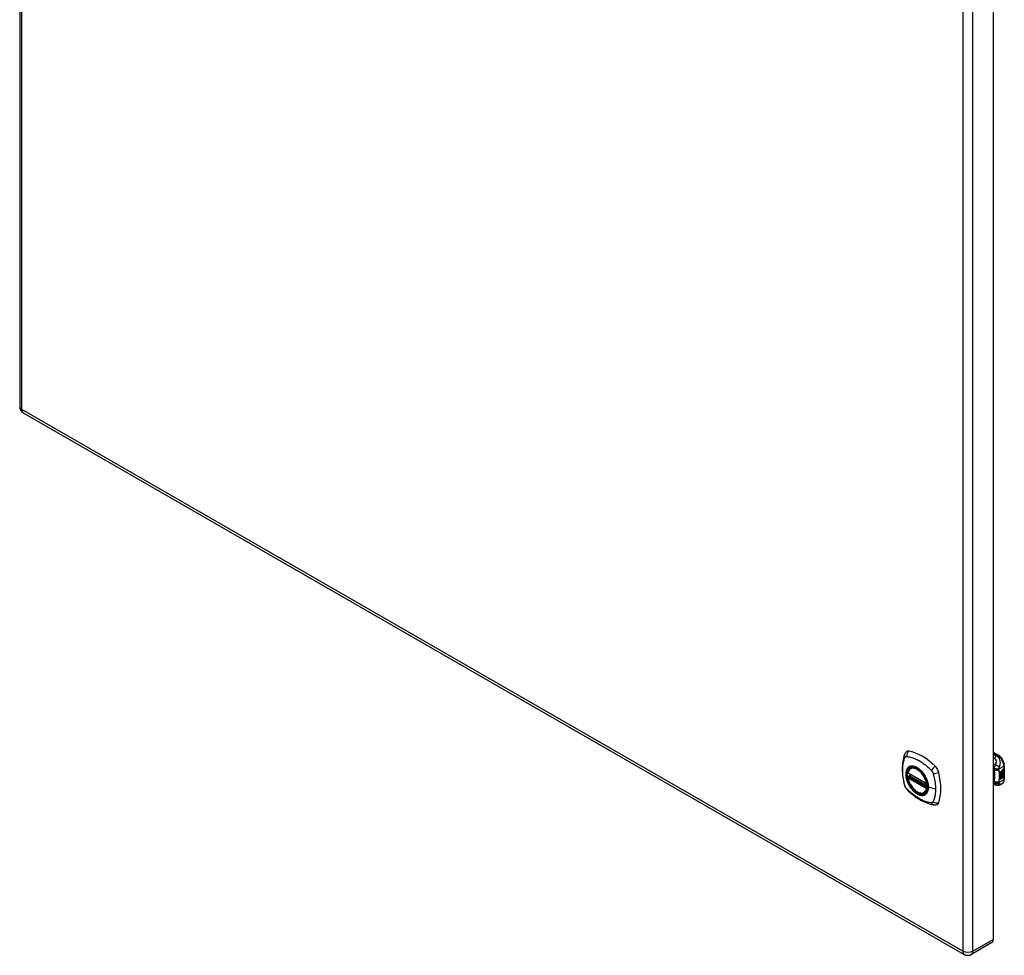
# Model space of a CAD drawing. Header units: inches. Extents: x 124.8 to 146.7, y 37.1 to 78.7.
# Tile 1 of 2: x 124.8 to 146.7, y 37.1 to 57.9. Entities that reach past the tile are written whole.
import ezdxf

# ---------------------------------------------------------------- set-up
doc = ezdxf.new("R2010")
doc.units = ezdxf.units.IN
doc.header["$MEASUREMENT"] = 0
doc.layers.add('Visible Edges(ANSI)', color=7, linetype='Continuous', lineweight=25)
doc.layers.add('Visible Tangent Edges(ANSI)', color=7, linetype='Continuous', lineweight=25)

msp = doc.modelspace()

# ---------------------------------------------------------------- linework, layer by layer
at = {"layer": 'Visible Edges(ANSI)'}
for p, q in [((124.84, 78.336), (124.84, 49.329)), ((146.495, 66.48), (146.495, 37.472)), ((124.921, 49.189), (145.849, 37.138)), ((146.495, 41.635), (146.609, 41.569)), ((144.6, 41.174), (145.014, 40.935)), ((144.657, 41.278), (144.668, 41.284)), ((146.65, 41.197), (146.687, 41.219)), ((146.65, 41.183), (146.686, 41.204)), ((146.688, 41.203), (146.65, 41.181)), ((146.65, 41.179), (146.688, 41.201)), ((146.65, 41.181), (146.65, 41.197)), ((146.65, 41.164), (146.691, 41.188)), ((146.693, 41.187), (146.65, 41.163)), ((146.65, 41.16), (146.696, 41.187)), ((146.65, 41.163), (146.65, 41.179)), ((146.686, 41.211), (146.689, 41.212)), ((146.686, 41.204), (146.686, 41.211)), ((146.688, 41.21), (146.686, 41.211)), ((146.688, 41.203), (146.686, 41.204)), ((146.686, 41.189), (146.686, 41.2)), ((146.688, 41.189), (146.686, 41.189)), ((146.686, 41.179), (146.692, 41.184)), ((146.686, 41.167), (146.686, 41.179)), ((146.688, 41.178), (146.686, 41.179)), ((146.691, 41.211), (146.688, 41.21)), ((146.688, 41.21), (146.688, 41.203)), ((146.688, 41.201), (146.688, 41.189)), ((146.688, 41.189), (146.693, 41.187)), ((146.696, 41.187), (146.688, 41.178)), ((146.688, 41.178), (146.688, 41.166)), ((146.689, 41.204), (146.714, 41.213)), ((146.715, 41.212), (146.689, 41.202)), ((146.691, 41.211), (146.689, 41.212)), ((146.689, 41.209), (146.694, 41.211)), ((146.689, 41.202), (146.689, 41.209)), ((146.689, 41.199), (146.702, 41.193)), ((146.689, 41.19), (146.689, 41.199)), ((146.689, 41.191), (146.697, 41.189)), ((146.698, 41.188), (146.689, 41.19)), ((146.689, 41.178), (146.698, 41.187)), ((146.689, 41.171), (146.7, 41.184)), ((146.702, 41.184), (146.689, 41.169)), ((146.689, 41.169), (146.689, 41.178)), ((146.694, 41.212), (146.692, 41.213)), ((146.695, 41.233), (146.694, 41.234)), ((146.695, 41.23), (146.694, 41.231)), ((146.695, 41.214), (146.694, 41.215)), ((146.694, 41.211), (146.694, 41.212)), ((146.697, 41.243), (146.714, 41.249)), ((146.697, 41.225), (146.714, 41.231)), ((146.698, 41.188), (146.697, 41.189)), ((146.698, 41.187), (146.698, 41.188)), ((146.699, 41.25), (146.715, 41.256)), ((146.715, 41.249), (146.699, 41.243)), ((146.715, 41.23), (146.699, 41.224)), ((146.702, 41.184), (146.7, 41.184)), ((146.7, 41.184), (146.714, 41.179)), ((146.702, 41.193), (146.715, 41.208)), ((146.715, 41.178), (146.702, 41.184)), ((146.704, 41.234), (146.715, 41.238)), ((146.704, 41.215), (146.715, 41.219)), ((146.704, 41.191), (146.714, 41.2)), ((146.704, 41.189), (146.704, 41.191)), ((146.706, 41.19), (146.704, 41.191)), ((146.706, 41.189), (146.704, 41.189)), ((146.704, 41.172), (146.704, 41.152)), ((146.715, 41.199), (146.706, 41.19)), ((146.706, 41.19), (146.706, 41.189)), ((146.706, 41.189), (146.715, 41.187)), ((146.709, 41.172), (146.714, 41.174)), ((146.714, 41.249), (146.714, 41.255)), ((146.715, 41.249), (146.714, 41.249)), ((146.714, 41.231), (146.714, 41.237)), ((146.715, 41.23), (146.714, 41.231)), ((146.714, 41.213), (146.714, 41.219)), ((146.715, 41.212), (146.714, 41.213)), ((146.714, 41.2), (146.714, 41.207)), ((146.715, 41.199), (146.714, 41.2)), ((146.714, 41.179), (146.714, 41.187)), ((146.715, 41.178), (146.714, 41.179)), ((146.715, 41.256), (146.715, 41.249)), ((146.715, 41.238), (146.715, 41.23)), ((146.715, 41.219), (146.715, 41.212)), ((146.715, 41.208), (146.715, 41.199)), ((146.715, 41.187), (146.715, 41.178)), ((146.74, 41.342), (146.74, 41.037)), ((144.6, 41.078), (144.614, 41.086)), ((144.62, 41.098), (144.62, 41.1)), ((144.625, 41.112), (144.666, 41.136)), ((146.65, 41.146), (146.686, 41.167)), ((146.688, 41.166), (146.65, 41.144)), ((146.65, 41.124), (146.65, 41.16)), ((146.65, 41.144), (146.65, 41.145)), ((146.65, 41.144), (146.673, 41.138)), ((146.65, 41.125), (146.661, 41.124)), ((146.662, 41.123), (146.65, 41.124)), ((146.65, 41.09), (146.674, 41.123)), ((146.65, 41.107), (146.662, 41.123)), ((146.675, 41.122), (146.65, 41.088)), ((146.65, 41.034), (146.65, 41.107)), ((146.65, 41.088), (146.665, 41.096)), ((146.65, 41.088), (146.65, 41.088)), ((146.65, 41.035), (146.664, 41.043)), ((146.665, 41.042), (146.65, 41.034)), ((146.662, 41.123), (146.661, 41.124)), ((146.664, 41.043), (146.664, 41.095)), ((146.665, 41.042), (146.664, 41.043)), ((146.665, 41.096), (146.665, 41.042)), ((146.667, 41.097), (146.682, 41.106)), ((146.667, 41.044), (146.667, 41.097)), ((146.667, 41.045), (146.681, 41.053)), ((146.682, 41.052), (146.667, 41.044)), ((146.673, 41.138), (146.688, 41.157)), ((146.675, 41.122), (146.674, 41.123)), ((146.674, 41.123), (146.687, 41.12)), ((146.689, 41.119), (146.675, 41.122)), ((146.681, 41.053), (146.681, 41.105)), ((146.682, 41.052), (146.681, 41.053)), ((146.682, 41.106), (146.682, 41.052)), ((146.684, 41.115), (146.689, 41.119)), ((146.698, 41.115), (146.684, 41.115)), ((146.684, 41.107), (146.698, 41.115)), ((146.684, 41.054), (146.684, 41.107)), ((146.684, 41.055), (146.698, 41.063)), ((146.699, 41.062), (146.684, 41.054)), ((146.685, 41.137), (146.69, 41.144)), ((146.686, 41.136), (146.685, 41.137)), ((146.685, 41.116), (146.696, 41.116)), ((146.688, 41.166), (146.686, 41.167)), ((146.691, 41.143), (146.686, 41.136)), ((146.686, 41.136), (146.707, 41.131)), ((146.689, 41.119), (146.687, 41.12)), ((146.691, 41.143), (146.69, 41.144)), ((146.695, 41.15), (146.694, 41.151)), ((146.698, 41.115), (146.696, 41.116)), ((146.7, 41.163), (146.698, 41.164)), ((146.698, 41.063), (146.698, 41.116)), ((146.699, 41.115), (146.698, 41.116)), ((146.698, 41.116), (146.72, 41.115)), ((146.699, 41.062), (146.698, 41.063)), ((146.699, 41.127), (146.705, 41.131)), ((146.7, 41.126), (146.699, 41.127)), ((146.699, 41.115), (146.699, 41.062)), ((146.722, 41.114), (146.699, 41.115)), ((146.7, 41.15), (146.7, 41.163)), ((146.707, 41.131), (146.7, 41.126)), ((146.7, 41.126), (146.722, 41.114)), ((146.702, 41.153), (146.702, 41.172)), ((146.704, 41.152), (146.702, 41.153)), ((144.969, 40.735), (144.98, 40.741)), ((146.541, 40.905), (146.495, 40.923)), ((146.543, 40.904), (146.541, 40.905)), ((146.688, 40.93), (146.648, 40.907)), ((146.461, 37.398), (146.009, 37.138))]:
    msp.add_line(p, q, dxfattribs=at)
at = {"layer": 'Visible Edges(ANSI)', "flags": 128}
for points in [[(144.561, 41.643), (144.548, 41.63), (144.538, 41.615), (144.529, 41.601), (144.523, 41.587)], [(144.523, 41.587), (144.515, 41.566), (144.509, 41.546), (144.504, 41.527), (144.499, 41.509), (144.495, 41.49), (144.49, 41.47), (144.483, 41.43), (144.477, 41.39), (144.473, 41.348), (144.471, 41.306), (144.47, 41.263), (144.471, 41.219), (144.473, 41.175), (144.477, 41.131), (144.483, 41.086), (144.49, 41.04), (144.498, 40.995), (144.508, 40.949), (144.513, 40.926), (144.516, 40.914), (144.52, 40.9)], [(146.74, 41.342), (146.74, 41.358), (146.738, 41.375), (146.735, 41.391), (146.73, 41.408), (146.725, 41.424), (146.718, 41.44), (146.711, 41.456), (146.702, 41.472), (146.693, 41.487), (146.683, 41.501), (146.672, 41.515), (146.661, 41.528), (146.649, 41.54), (146.636, 41.551), (146.623, 41.561), (146.609, 41.569)], [(144.595, 41.187), (144.599, 41.202), (144.604, 41.216), (144.611, 41.229), (144.618, 41.241), (144.626, 41.252), (144.636, 41.262), (144.646, 41.27), (144.657, 41.278)], [(144.911, 41.196), (144.929, 41.174), (144.947, 41.151), (144.963, 41.127), (144.979, 41.102), (144.993, 41.076), (145.005, 41.05), (145.017, 41.023), (145.026, 40.996)], [(144.969, 40.735), (144.958, 40.73), (144.946, 40.725), (144.933, 40.722), (144.92, 40.72), (144.906, 40.72), (144.892, 40.721), (144.878, 40.723), (144.864, 40.726), (144.849, 40.731), (144.835, 40.736), (144.82, 40.743), (144.805, 40.751), (144.791, 40.761), (144.776, 40.771), (144.762, 40.782), (144.748, 40.794), (144.734, 40.807), (144.72, 40.821), (144.707, 40.836), (144.695, 40.851), (144.683, 40.867), (144.671, 40.884), (144.66, 40.901), (144.65, 40.918), (144.64, 40.936), (144.631, 40.954), (144.623, 40.973), (144.616, 40.991), (144.609, 41.01), (144.603, 41.029), (144.599, 41.047), (144.595, 41.066)], [(144.614, 41.086), (144.617, 41.088), (144.619, 41.091), (144.62, 41.095), (144.62, 41.098)], [(146.688, 40.93), (146.701, 40.939), (146.712, 40.95), (146.721, 40.962), (146.728, 40.976), (146.734, 40.99), (146.737, 41.005), (146.74, 41.021), (146.74, 41.037)], [(144.52, 40.9), (144.524, 40.887), (144.529, 40.874), (144.535, 40.861), (144.542, 40.849), (144.549, 40.837), (144.557, 40.826), (144.566, 40.815), (144.576, 40.804)], [(144.576, 40.804), (144.585, 40.794), (144.595, 40.785), (144.612, 40.769), (144.646, 40.738), (144.682, 40.708), (144.717, 40.679), (144.753, 40.652), (144.79, 40.627), (144.827, 40.603), (144.864, 40.58), (144.902, 40.56), (144.94, 40.541), (144.978, 40.523), (145.016, 40.508), (145.054, 40.494), (145.092, 40.483), (145.131, 40.473), (145.15, 40.469), (145.16, 40.467), (145.171, 40.465)], [(146.648, 40.907), (146.639, 40.903), (146.63, 40.899), (146.62, 40.896), (146.61, 40.894), (146.6, 40.893), (146.59, 40.893), (146.581, 40.894), (146.572, 40.895), (146.568, 40.896), (146.565, 40.897), (146.561, 40.898), (146.556, 40.9), (146.55, 40.902), (146.543, 40.904)], [(145.171, 40.465), (145.186, 40.463), (145.203, 40.463), (145.22, 40.465), (145.238, 40.47)]]:
    msp.add_lwpolyline(points, dxfattribs=at)
at = {"layer": 'Visible Edges(ANSI)'}
for centre, radius, start, end in [((125.001, 49.329), 0.161, 180, 240.064), ((144.606, 41.184), 0.0118, 166.5789, 240.064), ((144.606, 41.068), 0.0118, 119.936, 190.602), ((144.631, 41.102), 0.0118, 119.936, 187.8207), ((145.02, 40.945), 0.0118, 240.064, 282.6676), ((145.929, 37.278), 0.161, 240.064, 299.936)]:
    msp.add_arc(centre, radius, start, end, dxfattribs=at)
for centre, major_axis, start_param, end_param in [((144.66, 41.497), (-0.088, 0.154), 5.827357, 6.408431), ((144.911, 40.5), (-0.639, 1.109), 5.172085, 5.827357), ((144.806, 41.003), (0.157, -0.273), 2.362013, 7.062765), ((145.162, 41.208), (0.088, -0.154), 1.114968, 2.030492), ((144.424, 41.343), (-0.639, 1.109), 3.601288, 4.256561), ((146.697, 41.226), (-0.008, -0.0139), 5.599531, 6.283185), ((146.699, 41.225), (-0.008, -0.0139), 5.474827, 6.308913), ((146.694, 41.241), (0.00349, 0.00607), 1.10591, 2.348655), ((146.7, 41.245), (-0.0082, -0.0142), 5.490247, 6.612005), ((146.693, 41.223), (0.00337, 0.00586), 1.080045, 2.345144), ((146.7, 41.227), (-0.008, -0.0139), 5.486737, 6.497871), ((146.699, 41.246), (-0.0082, -0.0142), 0.086325, 0.32882), ((146.698, 41.228), (-0.008, -0.0139), 0.088333, 0.214686), ((146.696, 41.233), (0.0096, 0.0166), 0.591478, 1.10591), ((146.695, 41.239), (0.002, 0.00347), 1.194468, 2.460773), ((146.698, 41.241), (-0.00419, -0.00728), 5.602365, 6.283185), ((146.696, 41.215), (0.0096, 0.0166), 0.846591, 1.080045), ((146.695, 41.22), (0.002, 0.00347), 1.194614, 2.459504), ((146.698, 41.223), (-0.00419, -0.00728), 5.601097, 6.283185), ((146.698, 41.155), (0.0094, 0.0163), 0.3673, 1.199629), ((146.696, 41.236), (0.00409, 0.00711), 0.608795, 1.194468), ((146.697, 41.238), (-0.002, -0.00347), 4.33606, 5.602365), ((146.7, 41.24), (-0.00419, -0.00728), 5.602365, 6.501309), ((146.696, 41.218), (0.00409, 0.00711), 0.608932, 1.194614), ((146.697, 41.22), (-0.002, -0.00347), 4.336206, 5.601097), ((146.7, 41.222), (-0.00419, -0.00728), 5.601097, 6.50115), ((146.698, 41.235), (-0.00409, -0.00711), 3.750388, 4.33606), ((146.698, 41.217), (-0.00409, -0.00711), 3.750524, 4.336206), ((146.708, 41.261), (-0.0155, -0.0269), 0.234705, 0.623342), ((146.708, 41.242), (-0.0155, -0.0269), 0.217964, 0.608932), ((146.685, 41.149), (0.0202, 0.0351), 5.348557, 5.747216), ((146.686, 41.148), (-0.0202, -0.0351), 2.206964, 2.656801), ((146.703, 41.162), (-0.011, -0.0191), 5.27034, 6.249461), ((146.701, 41.163), (-0.011, -0.0191), 5.44239, 6.249461), ((146.703, 41.162), (-0.0099, -0.0173), 5.328451, 6.266738), ((146.696, 41.16), (0.00506, 0.00878), 1.199629, 2.268394), ((146.697, 41.158), (-0.00364, -0.00633), 4.818058, 5.834093), ((146.698, 41.157), (-0.00364, -0.00633), 4.818058, 5.834093), ((146.699, 41.161), (-0.00559, -0.00971), 5.834093, 6.283185), ((146.705, 41.168), (-0.0132, -0.023), 0.05511, 0.723506), ((146.696, 41.158), (0.00318, 0.00552), 0.285255, 1.676465), ((146.701, 41.16), (-0.00559, -0.00971), 5.834093, 6.944434), ((146.706, 41.167), (-0.0132, -0.023), 6.266738, 7.006692), ((146.697, 41.158), (0.00318, 0.00552), 0.285255, 1.676465), ((146.704, 41.157), (0.0066, 0.0114), 3.865099, 5.348557), ((146.705, 41.158), (0.00319, 0.00555), 3.637533, 5.053908), ((146.706, 41.156), (-0.0066, -0.0114), 0.723506, 2.206964), ((146.696, 41.157), (0.0102, 0.0177), 5.053908, 5.889616), ((145.162, 40.628), (0.088, -0.154), 6.157956, 6.742881), ((146.381, 37.538), (0.08, -0.14), 0, 0.787332)]:
    msp.add_ellipse(centre, major_axis=major_axis, ratio=0.578093, start_param=start_param, end_param=end_param, dxfattribs=at)
msp.add_ellipse((144.803, 41.001), major_axis=(-0.16, 0.277), ratio=0.578093, dxfattribs=at)
at = {"layer": 'Visible Tangent Edges(ANSI)'}
for p, q in [((124.888, 49.263), (124.888, 78.271)), ((145.815, 66.219), (145.815, 37.212)), ((146.043, 37.212), (146.043, 66.219)), ((145.815, 37.212), (124.888, 49.263)), ((146.495, 41.622), (146.59, 41.567)), ((146.59, 41.567), (146.567, 41.554)), ((145.012, 40.941), (144.598, 41.179)), ((146.621, 41.264), (146.729, 41.326)), ((146.694, 41.236), (146.692, 41.237)), ((146.694, 41.218), (146.692, 41.218)), ((146.695, 41.24), (146.694, 41.241)), ((146.695, 41.222), (146.694, 41.223)), ((146.699, 41.243), (146.697, 41.243)), ((146.699, 41.224), (146.697, 41.225)), ((146.729, 41.326), (146.729, 41.021)), ((144.598, 41.063), (145.012, 40.825)), ((144.606, 41.077), (144.618, 41.084)), ((145.02, 40.839), (144.606, 41.077)), ((144.618, 41.084), (145.028, 40.848)), ((145.029, 40.865), (144.626, 41.097)), ((144.631, 41.111), (144.67, 41.134)), ((145.029, 40.882), (144.631, 41.111)), ((146.51, 40.986), (146.495, 40.992)), ((146.729, 41.021), (146.621, 40.959)), ((146.693, 41.153), (146.692, 41.153)), ((146.694, 41.159), (146.693, 41.16)), ((146.705, 41.145), (146.704, 41.146)), ((146.715, 41.16), (146.713, 41.161)), ((145.027, 40.843), (145.02, 40.839)), ((145.211, 40.815), (145.054, 40.855)), ((146.043, 37.212), (146.495, 37.472))]:
    msp.add_line(p, q, dxfattribs=at)
at = {"layer": 'Visible Tangent Edges(ANSI)', "flags": 128}
for points in [[(144.533, 40.886), (144.524, 40.919), (144.516, 40.949), (144.51, 40.978), (144.504, 41.008), (144.498, 41.037), (144.494, 41.066), (144.49, 41.095), (144.486, 41.124), (144.484, 41.152), (144.482, 41.181), (144.481, 41.208), (144.48, 41.235), (144.481, 41.262), (144.482, 41.288), (144.484, 41.314), (144.486, 41.339), (144.489, 41.364), (144.493, 41.388), (144.498, 41.412), (144.504, 41.435), (144.51, 41.457), (144.516, 41.479), (144.524, 41.5), (144.533, 41.521)], [(144.533, 41.521), (144.534, 41.523), (144.535, 41.525), (144.537, 41.526), (144.538, 41.528), (144.539, 41.529), (144.54, 41.531), (144.541, 41.532), (144.543, 41.533), (144.544, 41.534), (144.546, 41.536), (144.547, 41.537), (144.549, 41.538), (144.55, 41.538), (144.552, 41.539), (144.553, 41.54), (144.555, 41.54), (144.557, 41.541), (144.558, 41.541), (144.56, 41.542), (144.562, 41.542), (144.564, 41.542), (144.566, 41.542), (144.568, 41.543), (144.57, 41.542)], [(144.57, 41.542), (144.594, 41.54), (144.616, 41.536), (144.638, 41.531), (144.66, 41.526), (144.683, 41.519), (144.706, 41.512), (144.729, 41.503), (144.752, 41.494), (144.775, 41.484), (144.799, 41.473), (144.822, 41.461), (144.845, 41.448), (144.869, 41.434), (144.892, 41.419), (144.915, 41.403), (144.938, 41.387), (144.961, 41.37), (144.984, 41.351), (145.007, 41.333), (145.029, 41.313), (145.052, 41.293), (145.074, 41.272), (145.096, 41.251), (145.119, 41.226)], [(146.567, 41.554), (146.564, 41.555), (146.561, 41.557), (146.558, 41.558), (146.555, 41.559), (146.552, 41.56), (146.549, 41.561), (146.546, 41.562), (146.543, 41.564), (146.54, 41.565), (146.537, 41.566), (146.534, 41.567), (146.531, 41.568), (146.528, 41.57), (146.525, 41.571), (146.522, 41.572), (146.519, 41.573), (146.516, 41.574), (146.513, 41.575), (146.51, 41.577), (146.507, 41.578), (146.504, 41.579), (146.501, 41.58), (146.498, 41.581), (146.495, 41.583)], [(146.495, 41.507), (146.496, 41.507), (146.497, 41.506), (146.498, 41.506), (146.5, 41.505), (146.501, 41.505), (146.502, 41.504), (146.503, 41.504), (146.504, 41.503), (146.506, 41.503), (146.507, 41.502), (146.508, 41.502), (146.509, 41.501), (146.51, 41.501), (146.512, 41.5), (146.513, 41.5), (146.514, 41.499), (146.515, 41.499), (146.516, 41.499), (146.518, 41.498), (146.519, 41.498), (146.52, 41.497), (146.521, 41.497), (146.523, 41.496), (146.524, 41.496)], [(146.567, 41.554), (146.565, 41.553), (146.563, 41.551), (146.561, 41.549), (146.559, 41.547), (146.557, 41.545), (146.555, 41.543), (146.553, 41.541), (146.551, 41.539), (146.549, 41.537), (146.547, 41.534), (146.545, 41.532), (146.544, 41.529), (146.542, 41.527), (146.54, 41.524), (146.538, 41.522), (146.536, 41.519), (146.535, 41.516), (146.533, 41.513), (146.531, 41.51), (146.53, 41.508), (146.528, 41.505), (146.527, 41.502), (146.525, 41.499), (146.524, 41.496)], [(146.524, 41.496), (146.53, 41.493), (146.535, 41.489), (146.54, 41.485), (146.544, 41.48), (146.547, 41.475), (146.55, 41.469), (146.552, 41.463), (146.553, 41.457), (146.555, 41.45), (146.556, 41.444), (146.556, 41.437), (146.556, 41.431), (146.556, 41.424), (146.556, 41.417), (146.555, 41.411), (146.555, 41.404), (146.554, 41.397), (146.553, 41.39), (146.551, 41.384), (146.55, 41.377), (146.548, 41.37), (146.546, 41.363), (146.544, 41.356), (146.541, 41.35)], [(146.63, 41.302), (146.633, 41.311), (146.636, 41.319), (146.639, 41.328), (146.642, 41.337), (146.644, 41.347), (146.646, 41.356), (146.648, 41.365), (146.65, 41.375), (146.651, 41.385), (146.652, 41.396), (146.652, 41.406), (146.651, 41.417), (146.65, 41.429), (146.648, 41.44), (146.645, 41.452), (146.642, 41.465), (146.637, 41.477), (146.631, 41.49), (146.623, 41.503), (146.614, 41.515), (146.604, 41.527), (146.592, 41.537), (146.58, 41.547), (146.567, 41.554)], [(144.607, 41.298), (144.598, 41.29), (144.59, 41.281), (144.582, 41.271), (144.576, 41.26), (144.57, 41.248), (144.564, 41.235), (144.56, 41.222), (144.556, 41.208), (144.553, 41.193), (144.551, 41.178), (144.55, 41.162), (144.549, 41.145), (144.55, 41.128), (144.551, 41.111), (144.553, 41.093), (144.556, 41.075), (144.56, 41.056), (144.564, 41.037), (144.57, 41.019), (144.576, 41), (144.583, 40.981), (144.59, 40.962), (144.598, 40.944), (144.607, 40.926)], [(145.051, 40.857), (145.045, 40.799), (145.028, 40.75), (145.001, 40.712), (144.964, 40.688), (144.92, 40.679), (144.871, 40.684), (144.818, 40.704), (144.764, 40.737), (144.713, 40.783), (144.665, 40.839), (144.624, 40.901), (144.591, 40.969), (144.568, 41.038), (144.555, 41.105), (144.554, 41.168), (144.564, 41.223), (144.586, 41.267), (144.617, 41.299), (144.656, 41.318), (144.703, 41.321), (144.754, 41.31), (144.808, 41.285), (144.861, 41.246), (144.911, 41.196)], [(144.64, 41.317), (144.639, 41.316), (144.637, 41.316), (144.636, 41.315), (144.635, 41.314), (144.633, 41.314), (144.632, 41.313), (144.63, 41.312), (144.629, 41.312), (144.627, 41.311), (144.626, 41.31), (144.624, 41.309), (144.623, 41.309), (144.622, 41.308), (144.62, 41.307), (144.619, 41.306), (144.618, 41.305), (144.616, 41.304), (144.615, 41.303), (144.614, 41.303), (144.612, 41.302), (144.611, 41.301), (144.61, 41.3), (144.608, 41.299), (144.607, 41.298)], [(144.962, 41.132), (144.951, 41.149), (144.939, 41.165), (144.927, 41.181), (144.914, 41.196), (144.901, 41.211), (144.887, 41.225), (144.873, 41.238), (144.859, 41.251), (144.845, 41.262), (144.831, 41.273), (144.816, 41.283), (144.802, 41.292), (144.787, 41.3), (144.772, 41.307), (144.758, 41.312), (144.744, 41.317), (144.73, 41.321), (144.716, 41.324), (144.702, 41.325), (144.689, 41.326), (144.676, 41.325), (144.664, 41.323), (144.652, 41.321), (144.64, 41.317)], [(145.119, 41.226), (145.12, 41.225), (145.121, 41.224), (145.122, 41.223), (145.123, 41.222), (145.124, 41.22), (145.125, 41.219), (145.126, 41.218), (145.127, 41.217), (145.128, 41.216), (145.129, 41.214), (145.13, 41.213), (145.131, 41.212), (145.132, 41.211), (145.132, 41.209), (145.133, 41.208), (145.134, 41.207), (145.135, 41.206), (145.136, 41.204), (145.137, 41.203), (145.138, 41.202), (145.138, 41.2), (145.139, 41.199), (145.14, 41.198), (145.141, 41.197)], [(145.141, 41.197), (145.141, 41.195), (145.142, 41.194), (145.143, 41.192), (145.144, 41.191), (145.144, 41.19), (145.145, 41.188), (145.146, 41.187), (145.146, 41.186), (145.147, 41.184), (145.148, 41.183), (145.148, 41.181), (145.149, 41.18), (145.15, 41.179), (145.15, 41.177), (145.151, 41.176), (145.151, 41.174), (145.152, 41.173), (145.153, 41.172), (145.153, 41.17), (145.154, 41.169), (145.154, 41.167), (145.155, 41.166), (145.155, 41.165), (145.156, 41.163)], [(146.541, 41.35), (146.54, 41.351), (146.538, 41.352), (146.536, 41.354), (146.534, 41.355), (146.532, 41.356), (146.53, 41.358), (146.528, 41.359), (146.526, 41.36), (146.524, 41.362), (146.522, 41.363), (146.52, 41.364), (146.518, 41.366), (146.516, 41.367), (146.514, 41.368), (146.512, 41.37), (146.51, 41.371), (146.508, 41.372), (146.506, 41.374), (146.504, 41.375), (146.502, 41.376), (146.501, 41.378), (146.499, 41.379), (146.497, 41.38), (146.495, 41.382)], [(146.495, 41.249), (146.495, 41.249), (146.496, 41.248), (146.497, 41.248), (146.497, 41.247), (146.498, 41.247), (146.499, 41.246), (146.499, 41.246), (146.5, 41.246), (146.501, 41.245), (146.501, 41.245), (146.502, 41.244), (146.503, 41.244), (146.503, 41.243), (146.504, 41.243), (146.505, 41.243), (146.505, 41.242), (146.506, 41.242), (146.506, 41.241), (146.507, 41.241), (146.508, 41.24), (146.508, 41.24), (146.509, 41.239), (146.51, 41.239), (146.51, 41.239)], [(146.512, 41.275), (146.512, 41.273), (146.511, 41.271), (146.511, 41.269), (146.511, 41.268), (146.511, 41.266), (146.51, 41.264), (146.51, 41.263), (146.51, 41.261), (146.51, 41.259), (146.51, 41.258), (146.51, 41.256), (146.51, 41.255), (146.51, 41.253), (146.51, 41.252), (146.51, 41.251), (146.51, 41.249), (146.51, 41.248), (146.51, 41.246), (146.51, 41.245), (146.51, 41.244), (146.51, 41.242), (146.51, 41.241), (146.51, 41.24), (146.51, 41.239)], [(146.621, 41.252), (146.617, 41.249), (146.614, 41.247), (146.61, 41.244), (146.606, 41.242), (146.601, 41.24), (146.597, 41.238), (146.592, 41.236), (146.587, 41.234), (146.582, 41.233), (146.576, 41.232), (146.571, 41.231), (146.566, 41.23), (146.56, 41.23), (146.555, 41.229), (146.55, 41.229), (146.545, 41.229), (146.54, 41.23), (146.535, 41.231), (146.53, 41.231), (146.526, 41.233), (146.521, 41.234), (146.517, 41.235), (146.514, 41.237), (146.51, 41.239)], [(146.51, 41.239), (146.511, 41.235), (146.512, 41.232), (146.513, 41.228), (146.513, 41.225), (146.514, 41.221), (146.515, 41.217), (146.515, 41.214), (146.516, 41.21), (146.516, 41.207), (146.517, 41.203), (146.517, 41.199), (146.518, 41.196), (146.518, 41.192), (146.519, 41.188), (146.519, 41.185), (146.519, 41.181), (146.52, 41.177), (146.52, 41.173), (146.52, 41.17), (146.521, 41.166), (146.521, 41.162), (146.521, 41.158), (146.521, 41.154), (146.522, 41.15)], [(146.541, 41.35), (146.54, 41.347), (146.538, 41.344), (146.536, 41.341), (146.535, 41.338), (146.533, 41.335), (146.532, 41.332), (146.53, 41.329), (146.529, 41.326), (146.528, 41.323), (146.526, 41.32), (146.525, 41.317), (146.524, 41.314), (146.522, 41.31), (146.521, 41.307), (146.52, 41.304), (146.519, 41.3), (146.518, 41.297), (146.517, 41.294), (146.516, 41.29), (146.515, 41.287), (146.514, 41.284), (146.513, 41.281), (146.513, 41.278), (146.512, 41.275)], [(146.621, 41.264), (146.618, 41.264), (146.614, 41.263), (146.611, 41.262), (146.607, 41.262), (146.602, 41.261), (146.598, 41.261), (146.593, 41.261), (146.588, 41.26), (146.583, 41.26), (146.578, 41.261), (146.573, 41.261), (146.568, 41.261), (146.562, 41.262), (146.557, 41.263), (146.552, 41.263), (146.547, 41.264), (146.542, 41.265), (146.537, 41.266), (146.532, 41.268), (146.528, 41.269), (146.523, 41.27), (146.519, 41.272), (146.515, 41.273), (146.512, 41.275)], [(146.63, 41.302), (146.628, 41.304), (146.625, 41.306), (146.623, 41.309), (146.62, 41.311), (146.617, 41.313), (146.613, 41.316), (146.61, 41.318), (146.607, 41.321), (146.603, 41.323), (146.599, 41.325), (146.595, 41.328), (146.591, 41.33), (146.587, 41.332), (146.583, 41.334), (146.578, 41.336), (146.574, 41.338), (146.57, 41.34), (146.565, 41.342), (146.561, 41.343), (146.557, 41.345), (146.553, 41.346), (146.549, 41.347), (146.545, 41.348), (146.541, 41.35)], [(146.621, 41.252), (146.621, 41.252), (146.621, 41.253), (146.621, 41.253), (146.621, 41.253), (146.621, 41.254), (146.62, 41.254), (146.62, 41.255), (146.62, 41.255), (146.62, 41.256), (146.62, 41.256), (146.62, 41.257), (146.62, 41.258), (146.62, 41.258), (146.62, 41.259), (146.621, 41.259), (146.621, 41.26), (146.621, 41.26), (146.621, 41.261), (146.621, 41.261), (146.621, 41.262), (146.621, 41.263), (146.621, 41.263), (146.621, 41.264), (146.621, 41.264)], [(146.621, 41.264), (146.621, 41.266), (146.622, 41.268), (146.622, 41.27), (146.622, 41.271), (146.622, 41.273), (146.623, 41.275), (146.623, 41.277), (146.623, 41.278), (146.624, 41.28), (146.624, 41.282), (146.624, 41.284), (146.625, 41.285), (146.625, 41.287), (146.626, 41.288), (146.626, 41.29), (146.626, 41.291), (146.627, 41.293), (146.627, 41.294), (146.627, 41.295), (146.628, 41.297), (146.628, 41.298), (146.629, 41.299), (146.629, 41.301), (146.63, 41.302)], [(146.621, 40.971), (146.623, 40.984), (146.625, 40.996), (146.626, 41.009), (146.628, 41.021), (146.629, 41.034), (146.63, 41.046), (146.631, 41.059), (146.632, 41.071), (146.633, 41.083), (146.633, 41.095), (146.634, 41.107), (146.634, 41.119), (146.634, 41.13), (146.633, 41.142), (146.633, 41.154), (146.632, 41.165), (146.631, 41.176), (146.63, 41.187), (146.629, 41.198), (146.628, 41.209), (146.626, 41.22), (146.625, 41.231), (146.623, 41.241), (146.621, 41.252)], [(144.614, 41.086), (144.614, 41.086), (144.614, 41.086), (144.614, 41.086), (144.614, 41.086), (144.614, 41.086), (144.614, 41.086), (144.614, 41.086), (144.614, 41.086), (144.614, 41.086), (144.614, 41.086), (144.614, 41.086), (144.614, 41.086), (144.614, 41.086), (144.614, 41.086), (144.614, 41.086), (144.614, 41.086), (144.614, 41.086), (144.614, 41.086), (144.614, 41.086), (144.614, 41.086), (144.614, 41.086), (144.614, 41.086), (144.614, 41.086), (144.614, 41.086)], [(144.614, 41.086), (144.614, 41.086), (144.614, 41.086), (144.614, 41.086), (144.614, 41.086), (144.614, 41.086), (144.614, 41.086), (144.614, 41.086), (144.614, 41.085), (144.614, 41.085), (144.614, 41.085), (144.614, 41.085), (144.614, 41.085), (144.615, 41.085), (144.615, 41.085), (144.615, 41.085), (144.615, 41.085), (144.615, 41.085), (144.615, 41.085), (144.615, 41.085), (144.615, 41.085), (144.616, 41.085), (144.616, 41.085), (144.616, 41.085), (144.616, 41.085)], [(144.616, 41.085), (144.616, 41.085), (144.616, 41.085), (144.616, 41.085), (144.616, 41.085), (144.616, 41.085), (144.617, 41.084), (144.617, 41.084), (144.617, 41.084), (144.617, 41.084), (144.617, 41.084), (144.617, 41.084), (144.617, 41.084), (144.617, 41.084), (144.617, 41.084), (144.617, 41.084), (144.617, 41.084), (144.617, 41.084), (144.617, 41.084), (144.617, 41.084), (144.617, 41.084), (144.617, 41.084), (144.618, 41.084), (144.618, 41.084), (144.618, 41.084)], [(144.62, 41.099), (144.62, 41.099), (144.62, 41.099), (144.62, 41.099), (144.62, 41.099), (144.62, 41.099), (144.62, 41.099), (144.62, 41.099), (144.62, 41.099), (144.62, 41.098), (144.62, 41.098), (144.62, 41.098), (144.62, 41.098), (144.62, 41.098), (144.62, 41.098), (144.62, 41.098), (144.62, 41.098), (144.62, 41.098), (144.62, 41.098), (144.62, 41.098), (144.62, 41.098), (144.62, 41.098), (144.62, 41.098), (144.62, 41.098), (144.62, 41.098)], [(144.623, 41.098), (144.623, 41.098), (144.623, 41.098), (144.622, 41.098), (144.622, 41.099), (144.622, 41.099), (144.622, 41.099), (144.622, 41.099), (144.622, 41.099), (144.621, 41.099), (144.621, 41.099), (144.621, 41.099), (144.621, 41.099), (144.621, 41.099), (144.621, 41.099), (144.621, 41.099), (144.621, 41.099), (144.62, 41.099), (144.62, 41.099), (144.62, 41.099), (144.62, 41.099), (144.62, 41.099), (144.62, 41.099), (144.62, 41.099), (144.62, 41.099)], [(144.626, 41.097), (144.626, 41.097), (144.626, 41.097), (144.626, 41.097), (144.625, 41.097), (144.625, 41.097), (144.625, 41.097), (144.625, 41.097), (144.625, 41.097), (144.625, 41.097), (144.625, 41.097), (144.625, 41.098), (144.624, 41.098), (144.624, 41.098), (144.624, 41.098), (144.624, 41.098), (144.624, 41.098), (144.624, 41.098), (144.624, 41.098), (144.624, 41.098), (144.623, 41.098), (144.623, 41.098), (144.623, 41.098), (144.623, 41.098), (144.623, 41.098)], [(144.996, 41.074), (144.994, 41.076), (144.993, 41.079), (144.992, 41.081), (144.99, 41.084), (144.989, 41.086), (144.988, 41.089), (144.986, 41.091), (144.985, 41.094), (144.984, 41.096), (144.982, 41.098), (144.981, 41.101), (144.98, 41.103), (144.978, 41.106), (144.977, 41.108), (144.975, 41.11), (144.974, 41.113), (144.973, 41.115), (144.971, 41.118), (144.97, 41.12), (144.968, 41.122), (144.967, 41.125), (144.965, 41.127), (144.964, 41.129), (144.962, 41.132)], [(145.054, 40.855), (145.054, 40.863), (145.054, 40.872), (145.053, 40.88), (145.052, 40.889), (145.051, 40.898), (145.05, 40.907), (145.049, 40.916), (145.047, 40.925), (145.045, 40.934), (145.043, 40.944), (145.041, 40.953), (145.039, 40.962), (145.036, 40.971), (145.034, 40.981), (145.031, 40.99), (145.027, 41), (145.024, 41.009), (145.021, 41.018), (145.017, 41.028), (145.013, 41.037), (145.009, 41.046), (145.005, 41.056), (145, 41.065), (144.996, 41.074)], [(145.026, 40.996), (145.028, 40.99), (145.03, 40.984), (145.032, 40.978), (145.034, 40.972), (145.036, 40.966), (145.037, 40.96), (145.039, 40.954), (145.04, 40.948), (145.041, 40.942), (145.043, 40.936), (145.044, 40.93), (145.045, 40.925), (145.046, 40.919), (145.047, 40.913), (145.048, 40.907), (145.048, 40.901), (145.049, 40.896), (145.05, 40.89), (145.05, 40.884), (145.05, 40.879), (145.051, 40.873), (145.051, 40.868), (145.051, 40.862), (145.051, 40.857)], [(145.156, 41.163), (145.161, 41.145), (145.165, 41.13), (145.169, 41.115), (145.173, 41.101), (145.176, 41.086), (145.18, 41.071), (145.183, 41.056), (145.186, 41.042), (145.189, 41.027), (145.192, 41.012), (145.194, 40.998), (145.197, 40.983), (145.199, 40.969), (145.201, 40.954), (145.203, 40.94), (145.205, 40.926), (145.206, 40.912), (145.207, 40.898), (145.208, 40.884), (145.209, 40.87), (145.21, 40.856), (145.21, 40.842), (145.211, 40.828), (145.211, 40.815)], [(146.522, 41.086), (146.521, 41.082), (146.521, 41.078), (146.521, 41.074), (146.521, 41.07), (146.52, 41.066), (146.52, 41.061), (146.52, 41.057), (146.519, 41.053), (146.519, 41.049), (146.519, 41.045), (146.518, 41.041), (146.518, 41.036), (146.517, 41.032), (146.517, 41.028), (146.516, 41.024), (146.516, 41.019), (146.515, 41.015), (146.515, 41.011), (146.514, 41.007), (146.513, 41.003), (146.513, 40.998), (146.512, 40.994), (146.511, 40.99), (146.51, 40.986)], [(146.621, 40.971), (146.617, 40.97), (146.614, 40.969), (146.61, 40.968), (146.606, 40.967), (146.601, 40.966), (146.597, 40.966), (146.592, 40.966), (146.587, 40.965), (146.582, 40.965), (146.576, 40.966), (146.571, 40.966), (146.566, 40.967), (146.56, 40.968), (146.555, 40.969), (146.55, 40.97), (146.545, 40.971), (146.54, 40.972), (146.535, 40.974), (146.53, 40.976), (146.526, 40.978), (146.521, 40.979), (146.517, 40.981), (146.514, 40.983), (146.51, 40.986)], [(146.51, 40.986), (146.51, 40.984), (146.51, 40.982), (146.51, 40.98), (146.51, 40.979), (146.51, 40.977), (146.51, 40.975), (146.51, 40.974), (146.51, 40.972), (146.51, 40.971), (146.51, 40.969), (146.51, 40.967), (146.51, 40.966), (146.51, 40.964), (146.51, 40.963), (146.51, 40.961), (146.51, 40.959), (146.51, 40.958), (146.51, 40.956), (146.511, 40.954), (146.511, 40.953), (146.511, 40.951), (146.511, 40.95), (146.512, 40.948), (146.512, 40.946)], [(146.621, 40.959), (146.618, 40.956), (146.614, 40.953), (146.611, 40.951), (146.607, 40.948), (146.602, 40.946), (146.598, 40.944), (146.593, 40.942), (146.588, 40.94), (146.583, 40.939), (146.578, 40.938), (146.573, 40.937), (146.568, 40.936), (146.562, 40.935), (146.557, 40.935), (146.552, 40.935), (146.547, 40.936), (146.542, 40.936), (146.537, 40.937), (146.532, 40.938), (146.528, 40.939), (146.523, 40.941), (146.519, 40.943), (146.515, 40.944), (146.512, 40.946)], [(146.522, 41.15), (146.522, 41.148), (146.522, 41.145), (146.522, 41.143), (146.522, 41.14), (146.522, 41.137), (146.522, 41.135), (146.522, 41.132), (146.522, 41.129), (146.522, 41.127), (146.522, 41.124), (146.522, 41.121), (146.522, 41.119), (146.522, 41.116), (146.522, 41.113), (146.522, 41.111), (146.522, 41.108), (146.522, 41.105), (146.522, 41.102), (146.522, 41.1), (146.522, 41.097), (146.522, 41.094), (146.522, 41.092), (146.522, 41.089), (146.522, 41.086)], [(146.621, 40.959), (146.621, 40.959), (146.621, 40.96), (146.621, 40.96), (146.621, 40.961), (146.621, 40.961), (146.621, 40.962), (146.621, 40.962), (146.621, 40.963), (146.621, 40.963), (146.62, 40.964), (146.62, 40.964), (146.62, 40.965), (146.62, 40.965), (146.62, 40.966), (146.62, 40.966), (146.62, 40.967), (146.62, 40.967), (146.62, 40.968), (146.621, 40.968), (146.621, 40.969), (146.621, 40.969), (146.621, 40.97), (146.621, 40.97), (146.621, 40.971)], [(146.63, 40.937), (146.629, 40.937), (146.629, 40.937), (146.628, 40.938), (146.628, 40.938), (146.627, 40.939), (146.627, 40.939), (146.627, 40.94), (146.626, 40.941), (146.626, 40.941), (146.626, 40.942), (146.625, 40.943), (146.625, 40.944), (146.624, 40.945), (146.624, 40.946), (146.624, 40.947), (146.623, 40.948), (146.623, 40.949), (146.623, 40.951), (146.622, 40.952), (146.622, 40.953), (146.622, 40.954), (146.622, 40.956), (146.621, 40.957), (146.621, 40.959)], [(144.57, 40.823), (144.568, 40.825), (144.566, 40.828), (144.564, 40.83), (144.562, 40.832), (144.56, 40.835), (144.559, 40.837), (144.557, 40.84), (144.555, 40.842), (144.553, 40.845), (144.552, 40.847), (144.55, 40.85), (144.549, 40.853), (144.547, 40.855), (144.546, 40.858), (144.544, 40.861), (144.543, 40.864), (144.541, 40.866), (144.54, 40.869), (144.539, 40.872), (144.538, 40.875), (144.537, 40.878), (144.535, 40.88), (144.534, 40.883), (144.533, 40.886)], [(145.119, 40.507), (145.096, 40.509), (145.074, 40.513), (145.052, 40.518), (145.029, 40.524), (145.007, 40.531), (144.984, 40.538), (144.961, 40.547), (144.938, 40.556), (144.915, 40.567), (144.892, 40.578), (144.869, 40.59), (144.845, 40.603), (144.822, 40.617), (144.799, 40.632), (144.775, 40.647), (144.752, 40.664), (144.729, 40.681), (144.706, 40.699), (144.683, 40.717), (144.66, 40.737), (144.638, 40.757), (144.616, 40.777), (144.594, 40.798), (144.57, 40.823)], [(144.607, 40.926), (144.608, 40.923), (144.61, 40.921), (144.611, 40.918), (144.612, 40.916), (144.614, 40.913), (144.615, 40.911), (144.616, 40.908), (144.618, 40.906), (144.619, 40.904), (144.62, 40.901), (144.622, 40.899), (144.623, 40.896), (144.624, 40.894), (144.626, 40.892), (144.627, 40.889), (144.629, 40.887), (144.63, 40.884), (144.632, 40.882), (144.633, 40.88), (144.635, 40.877), (144.636, 40.875), (144.637, 40.873), (144.639, 40.87), (144.64, 40.868)], [(144.64, 40.868), (144.652, 40.851), (144.664, 40.835), (144.676, 40.819), (144.689, 40.803), (144.702, 40.789), (144.716, 40.775), (144.73, 40.762), (144.744, 40.749), (144.758, 40.738), (144.773, 40.727), (144.787, 40.717), (144.802, 40.708), (144.816, 40.7), (144.831, 40.693), (144.845, 40.687), (144.859, 40.683), (144.873, 40.679), (144.887, 40.676), (144.901, 40.675), (144.914, 40.674), (144.927, 40.675), (144.939, 40.676), (144.951, 40.679), (144.962, 40.683)], [(144.996, 40.702), (145, 40.706), (145.005, 40.71), (145.009, 40.714), (145.013, 40.719), (145.017, 40.724), (145.021, 40.729), (145.024, 40.734), (145.027, 40.74), (145.031, 40.746), (145.034, 40.752), (145.036, 40.758), (145.039, 40.764), (145.041, 40.771), (145.043, 40.778), (145.045, 40.785), (145.047, 40.792), (145.049, 40.799), (145.05, 40.807), (145.051, 40.814), (145.052, 40.822), (145.053, 40.83), (145.054, 40.838), (145.054, 40.846), (145.054, 40.855)], [(145.211, 40.815), (145.211, 40.801), (145.21, 40.788), (145.21, 40.775), (145.209, 40.762), (145.208, 40.749), (145.207, 40.736), (145.206, 40.723), (145.204, 40.711), (145.203, 40.698), (145.201, 40.686), (145.199, 40.674), (145.197, 40.662), (145.194, 40.65), (145.192, 40.638), (145.189, 40.626), (145.186, 40.615), (145.183, 40.604), (145.18, 40.593), (145.176, 40.582), (145.173, 40.571), (145.169, 40.56), (145.165, 40.55), (145.161, 40.539), (145.156, 40.528)], [(146.512, 40.946), (146.513, 40.944), (146.513, 40.941), (146.514, 40.939), (146.515, 40.936), (146.516, 40.934), (146.517, 40.931), (146.518, 40.929), (146.519, 40.927), (146.52, 40.925), (146.521, 40.923), (146.522, 40.921), (146.523, 40.919), (146.525, 40.917), (146.526, 40.916), (146.527, 40.914), (146.529, 40.913), (146.53, 40.912), (146.531, 40.911), (146.533, 40.909), (146.534, 40.908), (146.536, 40.907), (146.537, 40.907), (146.539, 40.906), (146.541, 40.905)], [(146.63, 40.937), (146.628, 40.933), (146.625, 40.93), (146.623, 40.926), (146.62, 40.923), (146.617, 40.92), (146.614, 40.917), (146.611, 40.915), (146.607, 40.912), (146.603, 40.91), (146.6, 40.908), (146.596, 40.906), (146.592, 40.904), (146.588, 40.903), (146.584, 40.902), (146.579, 40.901), (146.575, 40.9), (146.571, 40.9), (146.567, 40.9), (146.563, 40.9), (146.559, 40.9), (146.555, 40.901), (146.551, 40.902), (146.547, 40.903), (146.543, 40.904)], [(146.648, 40.907), (146.649, 40.908), (146.65, 40.909), (146.651, 40.91), (146.651, 40.911), (146.652, 40.912), (146.652, 40.913), (146.652, 40.914), (146.651, 40.915), (146.651, 40.917), (146.65, 40.918), (146.649, 40.919), (146.648, 40.92), (146.647, 40.922), (146.646, 40.923), (146.645, 40.924), (146.644, 40.925), (146.642, 40.927), (146.641, 40.928), (146.639, 40.929), (146.637, 40.931), (146.636, 40.932), (146.634, 40.934), (146.632, 40.935), (146.63, 40.937)], [(144.962, 40.683), (144.964, 40.683), (144.965, 40.684), (144.967, 40.684), (144.968, 40.685), (144.97, 40.686), (144.971, 40.686), (144.973, 40.687), (144.974, 40.688), (144.975, 40.689), (144.977, 40.689), (144.978, 40.69), (144.98, 40.691), (144.981, 40.692), (144.982, 40.693), (144.984, 40.693), (144.985, 40.694), (144.986, 40.695), (144.988, 40.696), (144.989, 40.697), (144.99, 40.698), (144.992, 40.699), (144.993, 40.7), (144.994, 40.701), (144.996, 40.702)], [(145.156, 40.528), (145.155, 40.526), (145.154, 40.524), (145.153, 40.523), (145.151, 40.521), (145.15, 40.52), (145.149, 40.519), (145.148, 40.517), (145.147, 40.516), (145.145, 40.515), (145.144, 40.514), (145.142, 40.513), (145.141, 40.512), (145.139, 40.511), (145.138, 40.51), (145.136, 40.509), (145.134, 40.509), (145.132, 40.508), (145.131, 40.508), (145.129, 40.507), (145.127, 40.507), (145.125, 40.507), (145.123, 40.507), (145.121, 40.507), (145.119, 40.507)]]:
    msp.add_lwpolyline(points, dxfattribs=at)
at = {"layer": 'Visible Tangent Edges(ANSI)'}
for centre, major_axis, ratio, start_param, end_param in [((125.001, 49.329), (-0.161, 0), 0.575862, 0, 0.785398), ((125.001, 49.329), (-0.08, -0.14), 0.578093, 5.495853, 6.283185), ((144.66, 41.56), (-0.026, -0.115), 0.753973, 3.899961, 5.037231), ((144.634, 41.545), (-0.11, 0.042), 0.703309, 0, 0.764267), ((146.59, 41.535), (0.0196, 0.0341), 0.578093, 0, 0.783464), ((146.59, 41.407), (0.098, -0.171), 0.578093, 0.787332, 2.358128), ((144.805, 41.002), (-0.173, 0.3), 0.578093, 5.049679, 10.658285), ((144.606, 41.184), (-0.0115, 0.0027), 0.695905, 0, 0.935665), ((144.805, 41.002), (-0.15, 0.261), 0.578093, 4.16689, 6.832552), ((144.606, 41.184), (-0.0059, -0.0102), 0.578093, 5.495853, 6.283185), ((144.813, 41.007), (-0.156, 0.271), 0.578093, 6.165882, 6.283185), ((145.19, 41.256), (-0.0787, -0.0881), 0.342407, 4.199127, 5.336397), ((145.217, 41.209), (0.116, 0.024), 0.339589, 4.087332, 5.224602), ((146.701, 41.342), (0.0394, 0), 0.575862, 5.497787, 6.283185), ((144.606, 41.068), (-0.0116, -0.0022), 0.423362, 0, 0.692028), ((144.606, 41.068), (-0.0059, -0.0102), 0.578093, 3.925057, 5.495853), ((144.805, 41.002), (0.15, -0.261), 0.578093, 4.16689, 6.832552), ((144.606, 41.068), (-0.0059, 0.0102), 0.578093, 5.499721, 6.283185), ((144.609, 41.096), (0.0019, -0.0117), 0.983789, 0.322582, 1.638537), ((144.615, 41.095), (0.0039, 0.0112), 0.654364, 3.80656, 5.233141), ((144.618, 41.094), (0.0059, 0.0102), 0.578093, 3.925057, 5.333981), ((144.631, 41.102), (-0.0117, -0.0016), 0.469248, 0, 0.204023), ((144.631, 41.102), (-0.0059, -0.0102), 0.578093, 3.925057, 5.349392), ((144.631, 41.102), (-0.0059, 0.0102), 0.578093, 5.499721, 6.283185), ((146.59, 41.101), (0.098, -0.171), 0.578093, 0, 0.787332), ((146.701, 41.037), (0.0394, 0), 0.575862, 5.497787, 6.283185), ((144.634, 40.933), (-0.114, -0.032), 0.388839, 0, 0.392668), ((144.66, 40.886), (-0.0848, -0.0822), 0.391657, 5.889683, 6.283185), ((144.813, 41.007), (0.156, -0.271), 0.578093, 0, 0.117303), ((145.02, 40.945), (-0.0059, -0.0102), 0.578093, 5.495853, 6.283185), ((145.02, 40.945), (-0.0116, -0.0022), 0.423362, 0.692028, 1.60444), ((145.02, 40.829), (0.0059, 0.0102), 0.578093, 0.783464, 2.354261), ((145.02, 40.829), (0.0115, -0.0027), 0.695905, 4.077257, 5.159885), ((145.02, 40.829), (0.0059, -0.0102), 0.578093, 1.626874, 2.358128), ((145.056, 40.857), (-0.00492, 0), 0.575862, 0.141897, 1.156289), ((145.217, 40.597), (0.113, -0.034), 0.752559, 4.384035, 5.521305), ((145.19, 40.582), (-0.019, -0.117), 0.704723, 5.515471, 6.283185), ((145.929, 37.278), (-0.08, -0.14), 0.578093, 5.495853, 6.283185), ((145.929, 37.278), (0.161, 0), 0.575862, 3.926991, 5.497787), ((145.929, 37.278), (0.08, -0.14), 0.578093, 0, 0.787332)]:
    msp.add_ellipse(centre, major_axis=major_axis, ratio=ratio, start_param=start_param, end_param=end_param, dxfattribs=at)
for centre, major_axis in [((144.806, 41.002), (0.171, -0.297)), ((144.803, 41.001), (-0.162, 0.282)), ((144.803, 41.001), (0.162, -0.281))]:
    msp.add_ellipse(centre, major_axis=major_axis, ratio=0.578093, dxfattribs=at)

doc.saveas('drawing.dxf')
